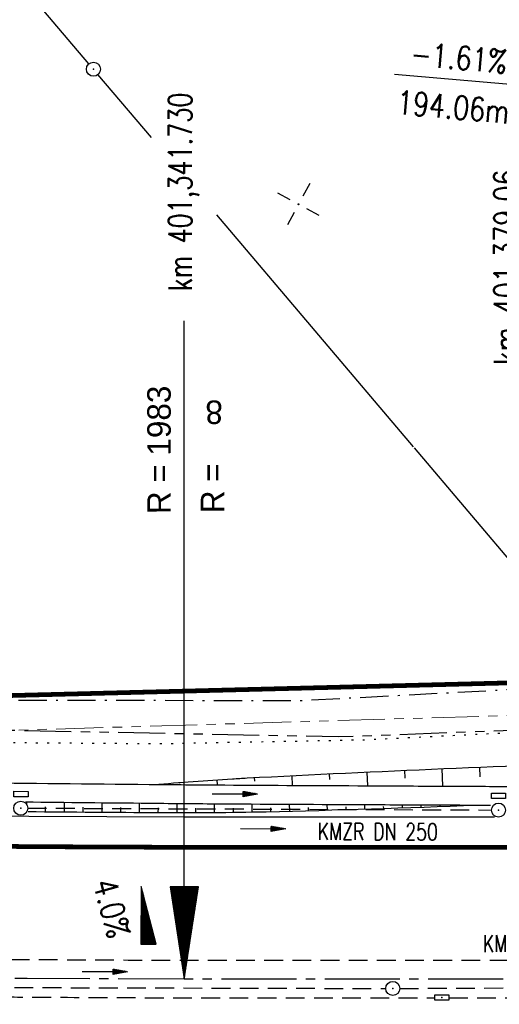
# Model space of a CAD drawing. Extents: x 0 to 1135, y 0 to 420.
# Tile 12 of 80: x 299 to 351, y 218 to 322. Entities that reach past the tile are written whole.
import ezdxf
from ezdxf.enums import TextEntityAlignment as Align

# ---------------------------------------------------------------- set-up
doc = ezdxf.new("R2010")
doc.units = 0
doc.header["$LTSCALE"] = 2
doc.header["$MEASUREMENT"] = 0
for name, pattern in [('ACHSE', [5.5, 4, -0.5, 0.5, -0.5]), ('AUSGEZOGEN', [0]), ('BAB-FM2', [2.6, 1.5, -0.5, 0.1, -0.5]), ('GESTRICH-X2', [1.5, 1, -0.5]), ('PHANTOMX2', [5, 2.5, -0.5, 0.5, -0.5, 0.5, -0.5]), ('PUNKTX2_STR', [0.6, 0.1, -0.5])]:
    doc.linetypes.add(name, pattern=pattern)
doc.layers.get('0').update_dxf_attribs({"color": 8, "linetype": 'AUSGEZOGEN'})
for name, color, linetype in [('ACHSELEMENT', 8, 'AUSGEZOGEN'), ('ACHSETOP', 250, 'ACHSE'), ('BAB_FM', 8, 'BAB-FM2'), ('BOESCHG', 8, 'AUSGEZOGEN'), ('FBRTOP', 8, 'AUSGEZOGEN'), ('GEF', 8, 'AUSGEZOGEN'), ('GRENZL', 8, 'AUSGEZOGEN'), ('GRENZL-BAB', 7, 'AUSGEZOGEN'), ('GRENZP', 8, 'AUSGEZOGEN'), ('KANAL', 200, 'GESTRICH-X2'), ('Lichtwellenleiter COLT', 8, 'PHANTOMX2'), ('Lichtwellenleiter GLH', 8, 'PHANTOMX2'), ('MS-UEBERFAHRT', 8, 'GESTRICH-X2'), ('MULDE', 8, 'AUSGEZOGEN'), ('NETZ', 250, 'AUSGEZOGEN'), ('NUTZUNG', 8, 'PUNKTX2_STR'), ('NZ', 8, 'AUSGEZOGEN'), ('PFEIL', 200, 'CONTINUOUS'), ('PFEILTOP', 8, 'AUSGEZOGEN'), ('SCHSYMBOL', 200, 'AUSGEZOGEN'), ('TEXTO', 200, 'CONTINUOUS')]:
    doc.layers.add(name, color=color, linetype=linetype)
doc.styles.add('ROMANS', font='romans.shx', dxfattribs={"width": 0.8})
doc.styles.add('UNIR-H', font='unir_h.shx', dxfattribs={"width": 0.8})

# ---------------------------------------------------------------- blocks, each defined once
blk = doc.blocks.new('IKR')
at = {"color": 0}
for p, q in [((0, 1), (0, 2.5)), ((-2.5, 0), (-1, 0)), ((1, 0), (2.5, 0)), ((0, -2.5), (0, -1))]:
    blk.add_line(p, q, dxfattribs=at)
blk.add_circle((0, 0), 0.05, dxfattribs=at)
blk.add_point((0, 0), dxfattribs=at)
blk = doc.blocks.new('*X15')
at = {"color": 0}
for p, q in [((725.83, 193.84), (727.44, 195.45)), ((725.83, 193.85), (727.43, 195.45)), ((725.83, 193.86), (727.42, 195.45)), ((725.83, 193.87), (727.41, 195.45)), ((725.83, 193.88), (727.4, 195.45)), ((725.83, 193.89), (727.39, 195.45)), ((725.83, 193.9), (727.38, 195.45)), ((725.83, 193.91), (727.37, 195.45)), ((725.83, 193.91), (727.37, 195.45)), ((725.83, 193.92), (727.36, 195.45)), ((725.83, 193.93), (727.35, 195.45)), ((725.83, 193.94), (727.34, 195.45)), ((725.83, 193.95), (727.33, 195.45)), ((725.83, 193.96), (727.32, 195.45)), ((725.83, 193.97), (727.31, 195.45)), ((725.83, 193.98), (727.3, 195.45)), ((725.83, 193.99), (727.29, 195.45)), ((725.83, 193.99), (727.29, 195.45)), ((725.83, 194), (727.28, 195.45)), ((725.83, 194.01), (727.27, 195.45)), ((725.83, 194.02), (727.26, 195.45)), ((725.83, 194.03), (727.25, 195.45)), ((725.83, 194.04), (727.24, 195.45)), ((725.83, 194.05), (727.23, 195.45)), ((725.83, 194.06), (727.22, 195.45)), ((725.83, 194.06), (727.21, 195.45)), ((725.83, 194.07), (727.21, 195.45)), ((725.83, 194.08), (727.2, 195.45)), ((725.83, 194.09), (727.19, 195.45)), ((725.83, 194.1), (727.18, 195.45)), ((725.83, 194.11), (727.17, 195.45)), ((725.83, 194.12), (727.16, 195.45)), ((725.83, 194.13), (727.15, 195.45)), ((725.83, 194.14), (727.14, 195.45)), ((725.83, 194.14), (727.14, 195.45)), ((725.83, 194.15), (727.13, 195.45)), ((725.83, 194.16), (727.12, 195.45)), ((725.83, 194.17), (727.11, 195.45)), ((725.83, 194.18), (727.1, 195.45)), ((725.83, 194.19), (727.09, 195.45)), ((725.83, 194.2), (727.08, 195.45)), ((725.83, 194.21), (727.07, 195.45)), ((725.83, 194.21), (727.06, 195.45)), ((725.83, 194.22), (727.06, 195.45)), ((725.83, 194.23), (727.05, 195.45)), ((725.83, 194.24), (727.04, 195.45)), ((725.83, 194.25), (727.03, 195.45)), ((725.83, 194.26), (727.02, 195.45)), ((725.83, 194.27), (727.01, 195.45)), ((725.83, 194.28), (727, 195.45)), ((725.83, 194.29), (726.99, 195.45)), ((725.83, 194.29), (726.99, 195.45)), ((725.83, 194.3), (726.98, 195.45)), ((725.83, 194.31), (726.97, 195.45)), ((725.83, 194.32), (726.96, 195.45)), ((725.83, 194.33), (726.95, 195.45)), ((725.83, 194.34), (726.94, 195.45)), ((725.83, 194.35), (726.93, 195.45)), ((725.83, 194.36), (726.92, 195.45)), ((725.83, 194.37), (726.91, 195.45)), ((725.83, 194.37), (726.91, 195.45)), ((725.83, 194.38), (726.9, 195.45)), ((725.83, 194.39), (726.89, 195.45)), ((725.83, 194.4), (726.88, 195.45)), ((725.83, 194.41), (726.87, 195.45)), ((725.83, 194.42), (726.86, 195.45)), ((725.83, 194.43), (726.85, 195.45)), ((725.83, 194.44), (726.84, 195.45)), ((725.83, 194.44), (726.83, 195.45)), ((725.83, 194.45), (726.83, 195.45)), ((725.83, 194.46), (726.82, 195.45)), ((725.83, 194.47), (726.81, 195.45)), ((725.83, 194.48), (726.8, 195.45)), ((725.83, 194.49), (726.79, 195.45)), ((725.83, 194.5), (726.78, 195.45)), ((725.83, 194.51), (726.77, 195.45)), ((725.83, 194.52), (726.76, 195.45)), ((725.83, 194.52), (726.76, 195.45)), ((725.83, 194.53), (726.75, 195.45)), ((725.83, 194.54), (726.74, 195.45)), ((725.83, 194.55), (726.73, 195.45)), ((725.83, 194.56), (726.72, 195.45)), ((725.83, 194.57), (726.71, 195.45)), ((725.83, 194.58), (726.7, 195.45)), ((725.83, 194.59), (726.69, 195.45)), ((725.83, 194.59), (726.68, 195.45)), ((725.83, 194.6), (726.68, 195.45)), ((725.83, 194.61), (726.67, 195.45)), ((725.83, 194.62), (726.66, 195.45)), ((725.83, 194.63), (726.65, 195.45)), ((725.83, 194.64), (726.64, 195.45)), ((725.83, 194.65), (726.63, 195.45)), ((725.83, 194.66), (726.62, 195.45)), ((725.83, 194.67), (726.61, 195.45)), ((725.83, 194.67), (726.61, 195.45)), ((725.83, 194.68), (726.6, 195.45)), ((725.83, 194.69), (726.59, 195.45)), ((725.83, 194.7), (726.58, 195.45)), ((725.83, 194.71), (726.57, 195.45)), ((725.83, 194.72), (726.56, 195.45)), ((725.83, 194.73), (726.55, 195.45)), ((725.83, 194.74), (726.54, 195.45)), ((725.83, 194.75), (726.53, 195.45)), ((725.83, 194.75), (726.53, 195.45)), ((725.83, 194.76), (726.52, 195.45)), ((725.83, 194.77), (726.51, 195.45)), ((725.83, 194.78), (726.5, 195.45)), ((725.83, 194.79), (726.49, 195.45)), ((725.83, 194.8), (726.48, 195.45)), ((725.83, 194.81), (726.47, 195.45)), ((725.83, 194.82), (726.46, 195.45)), ((725.83, 194.82), (726.45, 195.45)), ((725.83, 194.83), (726.45, 195.45)), ((725.83, 194.84), (726.44, 195.45)), ((725.83, 194.85), (726.43, 195.45)), ((725.83, 194.86), (726.42, 195.45)), ((725.83, 194.87), (726.41, 195.45)), ((725.83, 194.88), (726.4, 195.45)), ((725.83, 194.89), (726.39, 195.45)), ((725.83, 194.9), (726.38, 195.45)), ((725.83, 194.9), (726.38, 195.45)), ((725.83, 194.91), (726.37, 195.45)), ((725.83, 194.92), (726.36, 195.45)), ((725.83, 194.93), (726.35, 195.45)), ((725.83, 194.94), (726.34, 195.45)), ((725.83, 194.95), (726.33, 195.45)), ((725.83, 194.96), (726.32, 195.45)), ((725.83, 194.97), (726.31, 195.45)), ((725.83, 194.98), (726.3, 195.45)), ((725.83, 194.98), (726.3, 195.45)), ((725.83, 194.99), (726.29, 195.45)), ((725.83, 195), (726.28, 195.45)), ((725.83, 195.01), (726.27, 195.45)), ((725.83, 195.02), (726.26, 195.45)), ((725.83, 195.03), (726.25, 195.45)), ((725.83, 195.04), (726.24, 195.45)), ((725.83, 195.05), (726.23, 195.45)), ((725.83, 195.05), (726.22, 195.45)), ((725.83, 195.06), (726.22, 195.45)), ((725.83, 195.07), (726.21, 195.45)), ((725.83, 195.08), (726.2, 195.45)), ((725.83, 195.09), (726.19, 195.45)), ((725.83, 195.1), (726.18, 195.45)), ((725.83, 195.11), (726.17, 195.45)), ((725.83, 195.12), (726.16, 195.45)), ((725.83, 195.13), (726.15, 195.45)), ((725.83, 195.13), (726.15, 195.45)), ((725.83, 195.14), (726.14, 195.45)), ((725.83, 195.15), (726.13, 195.45)), ((725.83, 195.16), (726.12, 195.45)), ((725.83, 195.17), (726.11, 195.45)), ((725.83, 195.18), (726.1, 195.45)), ((725.83, 195.19), (726.09, 195.45)), ((725.83, 195.2), (726.08, 195.45)), ((725.83, 195.2), (726.07, 195.45)), ((725.83, 195.21), (726.07, 195.45)), ((725.83, 195.22), (726.06, 195.45)), ((725.83, 195.23), (726.05, 195.45)), ((725.83, 195.24), (726.04, 195.45)), ((725.83, 195.25), (726.03, 195.45)), ((725.83, 195.26), (726.02, 195.45)), ((725.83, 195.27), (726.01, 195.45)), ((725.83, 195.28), (726, 195.45)), ((725.83, 195.28), (726, 195.45)), ((725.83, 195.29), (725.99, 195.45)), ((725.83, 195.3), (725.98, 195.45)), ((725.83, 195.31), (725.97, 195.45)), ((725.83, 195.32), (725.96, 195.45)), ((725.83, 195.33), (725.95, 195.45)), ((725.83, 195.34), (725.94, 195.45)), ((725.83, 195.35), (725.93, 195.45)), ((725.83, 195.36), (725.92, 195.45)), ((725.83, 195.36), (725.92, 195.45)), ((725.83, 195.37), (725.91, 195.45)), ((725.83, 195.38), (725.9, 195.45)), ((725.83, 195.39), (725.89, 195.45)), ((725.83, 195.4), (725.88, 195.45)), ((725.83, 195.41), (725.87, 195.45)), ((725.83, 195.42), (725.86, 195.45)), ((725.83, 195.43), (725.85, 195.45)), ((725.83, 195.43), (725.84, 195.45)), ((725.83, 195.44), (725.84, 195.45)), ((725.83, 193.83), (727.43, 195.43)), ((725.83, 193.82), (727.43, 195.42)), ((725.83, 193.81), (727.43, 195.41)), ((725.83, 193.8), (727.42, 195.4)), ((725.83, 193.79), (727.42, 195.38)), ((725.83, 193.78), (727.42, 195.37)), ((725.83, 193.77), (727.41, 195.36)), ((725.83, 193.76), (727.41, 195.35)), ((725.83, 193.76), (727.41, 195.34)), ((725.83, 193.75), (727.4, 195.32)), ((725.83, 193.74), (727.4, 195.31)), ((725.83, 193.73), (727.4, 195.3)), ((725.83, 193.72), (727.4, 195.29)), ((725.83, 193.71), (727.39, 195.28)), ((725.83, 193.7), (727.39, 195.26)), ((725.83, 193.69), (727.39, 195.25)), ((725.83, 193.68), (727.38, 195.24)), ((725.83, 193.68), (727.38, 195.23)), ((725.83, 193.67), (727.38, 195.22)), ((725.83, 193.66), (727.37, 195.2)), ((725.83, 193.65), (727.37, 195.19)), ((725.83, 193.64), (727.37, 195.18)), ((725.83, 193.63), (727.36, 195.17)), ((725.83, 193.62), (727.36, 195.16)), ((725.83, 193.61), (727.36, 195.14)), ((725.83, 193.61), (727.35, 195.13)), ((725.83, 193.6), (727.35, 195.12)), ((725.83, 193.59), (727.35, 195.11)), ((725.83, 193.58), (727.34, 195.1)), ((725.83, 193.57), (727.34, 195.08)), ((725.83, 193.56), (727.34, 195.07)), ((725.83, 193.55), (727.34, 195.06)), ((725.83, 193.54), (727.33, 195.05)), ((725.83, 193.53), (727.33, 195.04)), ((725.83, 193.53), (727.33, 195.02)), ((725.83, 193.52), (727.32, 195.01)), ((725.83, 193.51), (727.32, 195)), ((725.83, 193.5), (727.32, 194.99)), ((725.83, 193.49), (727.31, 194.98)), ((725.83, 193.48), (727.31, 194.96)), ((725.83, 193.47), (727.31, 194.95)), ((725.83, 193.46), (727.3, 194.94)), ((725.83, 193.45), (727.3, 194.93)), ((725.83, 193.45), (727.3, 194.92)), ((725.83, 193.44), (727.29, 194.91)), ((725.83, 193.43), (727.29, 194.89)), ((725.83, 193.42), (727.29, 194.88)), ((725.83, 193.41), (727.29, 194.87)), ((725.83, 193.4), (727.28, 194.86)), ((725.83, 193.39), (727.28, 194.85)), ((725.83, 193.38), (727.28, 194.83)), ((725.83, 193.38), (727.27, 194.82)), ((725.83, 193.37), (727.27, 194.81)), ((725.83, 193.36), (727.27, 194.8)), ((725.83, 193.35), (727.26, 194.79)), ((725.83, 193.34), (727.26, 194.77)), ((725.83, 193.33), (727.26, 194.76)), ((725.83, 193.32), (727.25, 194.75)), ((725.83, 193.31), (727.25, 194.74)), ((725.83, 193.3), (727.25, 194.73)), ((725.83, 193.3), (727.24, 194.71)), ((725.83, 193.29), (727.24, 194.7)), ((725.83, 193.28), (727.24, 194.69)), ((725.83, 193.27), (727.23, 194.68)), ((725.83, 193.26), (727.23, 194.67)), ((725.83, 193.25), (727.23, 194.65)), ((725.83, 193.24), (727.23, 194.64)), ((725.83, 193.23), (727.22, 194.63)), ((725.83, 193.22), (727.22, 194.62)), ((725.83, 193.22), (727.22, 194.61)), ((725.83, 193.21), (727.21, 194.59)), ((725.83, 193.2), (727.21, 194.58)), ((725.83, 193.19), (727.21, 194.57)), ((725.83, 193.18), (727.2, 194.56)), ((725.83, 193.17), (727.2, 194.55)), ((725.83, 193.16), (727.2, 194.53)), ((725.83, 193.15), (727.19, 194.52)), ((725.83, 193.15), (727.19, 194.51)), ((725.83, 193.14), (727.19, 194.5)), ((725.83, 193.13), (727.18, 194.49)), ((725.83, 193.12), (727.18, 194.47)), ((725.83, 193.11), (727.18, 194.46)), ((725.83, 193.1), (727.17, 194.45)), ((725.83, 193.09), (727.17, 194.44)), ((725.83, 193.08), (727.17, 194.43)), ((725.83, 193.07), (727.17, 194.41)), ((725.83, 193.07), (727.16, 194.4)), ((725.83, 193.06), (727.16, 194.39)), ((725.83, 193.05), (727.16, 194.38)), ((725.83, 193.04), (727.15, 194.37)), ((725.83, 193.03), (727.15, 194.35)), ((725.83, 193.02), (727.15, 194.34)), ((725.83, 193.01), (727.14, 194.33)), ((725.83, 193), (727.14, 194.32)), ((725.83, 193), (727.14, 194.31)), ((725.83, 192.99), (727.13, 194.29)), ((725.83, 192.98), (727.13, 194.28)), ((725.83, 192.97), (727.13, 194.27)), ((725.83, 192.96), (727.12, 194.26)), ((725.83, 192.95), (727.12, 194.25)), ((725.83, 192.94), (727.12, 194.23)), ((725.83, 192.93), (727.11, 194.22)), ((725.83, 192.92), (727.11, 194.21)), ((725.83, 192.92), (727.11, 194.2)), ((725.83, 192.91), (727.11, 194.19)), ((725.83, 192.9), (727.1, 194.17)), ((725.83, 192.89), (727.1, 194.16)), ((725.83, 192.88), (727.1, 194.15)), ((725.83, 192.87), (727.09, 194.14)), ((725.83, 192.86), (727.09, 194.13)), ((725.83, 192.85), (727.09, 194.11)), ((725.83, 192.84), (727.08, 194.1)), ((725.83, 192.84), (727.08, 194.09)), ((725.83, 192.83), (727.08, 194.08)), ((725.83, 192.82), (727.07, 194.07)), ((725.83, 192.81), (727.07, 194.05)), ((725.83, 192.8), (727.07, 194.04)), ((725.83, 192.79), (727.06, 194.03)), ((725.83, 192.78), (727.06, 194.02)), ((725.83, 192.77), (727.06, 194.01)), ((725.83, 192.77), (727.05, 193.99)), ((725.83, 192.76), (727.05, 193.98)), ((725.83, 192.75), (727.05, 193.97)), ((725.83, 192.74), (727.05, 193.96)), ((725.83, 192.73), (727.04, 193.95)), ((725.83, 192.72), (727.04, 193.93)), ((725.83, 192.71), (727.04, 193.92)), ((725.83, 192.7), (727.03, 193.91)), ((725.83, 192.69), (727.03, 193.9)), ((725.83, 192.69), (727.03, 193.89)), ((725.83, 192.68), (727.02, 193.87)), ((725.83, 192.67), (727.02, 193.86)), ((725.83, 192.66), (727.02, 193.85)), ((725.83, 192.65), (727.01, 193.84)), ((725.83, 192.64), (727.01, 193.83)), ((725.83, 192.63), (727.01, 193.81)), ((725.83, 192.62), (727, 193.8)), ((725.83, 192.62), (727, 193.79)), ((725.83, 192.61), (727, 193.78)), ((725.83, 192.6), (726.99, 193.77)), ((725.83, 192.59), (726.99, 193.75)), ((725.83, 192.58), (726.99, 193.74)), ((725.83, 192.57), (726.99, 193.73)), ((725.83, 192.56), (726.98, 193.72)), ((725.83, 192.55), (726.98, 193.71)), ((725.83, 192.54), (726.98, 193.69)), ((725.83, 192.54), (726.97, 193.68)), ((725.83, 192.53), (726.97, 193.67)), ((725.83, 192.52), (726.97, 193.66)), ((725.83, 192.51), (726.96, 193.65)), ((725.83, 192.5), (726.96, 193.63)), ((725.83, 192.49), (726.96, 193.62)), ((725.83, 192.48), (726.95, 193.61)), ((725.83, 192.47), (726.95, 193.6)), ((725.83, 192.46), (726.95, 193.59)), ((725.83, 192.46), (726.94, 193.57)), ((725.83, 192.45), (726.94, 193.56)), ((725.83, 192.44), (726.94, 193.55)), ((725.83, 192.43), (726.94, 193.54)), ((725.83, 192.42), (726.93, 193.53)), ((725.83, 192.41), (726.93, 193.51)), ((725.83, 192.4), (726.93, 193.5)), ((725.83, 192.39), (726.92, 193.49)), ((725.83, 192.39), (726.92, 193.48)), ((725.83, 192.38), (726.92, 193.47)), ((725.83, 192.37), (726.91, 193.45)), ((725.83, 192.36), (726.91, 193.44)), ((725.83, 192.35), (726.91, 193.43)), ((725.83, 192.34), (726.9, 193.42)), ((725.83, 192.33), (726.9, 193.41)), ((725.83, 192.32), (726.9, 193.39)), ((725.83, 192.31), (726.89, 193.38)), ((725.83, 192.31), (726.89, 193.37)), ((725.83, 192.3), (726.89, 193.36)), ((725.83, 192.29), (726.88, 193.35)), ((725.83, 192.28), (726.88, 193.33)), ((725.83, 192.27), (726.88, 193.32)), ((725.83, 192.26), (726.88, 193.31)), ((725.83, 192.25), (726.87, 193.3)), ((725.83, 192.24), (726.87, 193.29)), ((725.83, 192.24), (726.87, 193.27)), ((725.83, 192.23), (726.86, 193.26)), ((725.83, 192.22), (726.86, 193.25)), ((725.83, 192.21), (726.86, 193.24)), ((725.83, 192.2), (726.85, 193.23)), ((725.83, 192.19), (726.85, 193.21)), ((725.83, 192.18), (726.85, 193.2)), ((725.83, 192.17), (726.84, 193.19)), ((725.83, 192.16), (726.84, 193.18)), ((725.83, 192.16), (726.84, 193.17)), ((725.83, 192.15), (726.83, 193.15)), ((725.83, 192.14), (726.83, 193.14)), ((725.83, 192.13), (726.83, 193.13)), ((725.83, 192.12), (726.82, 193.12)), ((725.83, 192.11), (726.82, 193.11)), ((725.83, 192.1), (726.82, 193.09)), ((725.83, 192.09), (726.82, 193.08)), ((725.83, 192.08), (726.81, 193.07)), ((725.83, 192.08), (726.81, 193.06)), ((725.83, 192.07), (726.81, 193.05)), ((725.83, 192.06), (726.8, 193.03)), ((725.83, 192.05), (726.8, 193.02)), ((725.83, 192.04), (726.8, 193.01)), ((725.83, 192.03), (726.79, 193)), ((725.83, 192.02), (726.79, 192.99)), ((725.83, 192.01), (726.79, 192.97)), ((725.83, 192.01), (726.78, 192.96)), ((725.83, 192), (726.78, 192.95)), ((725.83, 191.99), (726.78, 192.94)), ((725.83, 191.98), (726.77, 192.93)), ((725.83, 191.97), (726.77, 192.91)), ((725.83, 191.96), (726.77, 192.9)), ((725.83, 191.95), (726.76, 192.89)), ((725.83, 191.94), (726.76, 192.88)), ((725.83, 191.93), (726.76, 192.87)), ((725.83, 191.93), (726.76, 192.85)), ((725.83, 191.92), (726.75, 192.84)), ((725.83, 191.91), (726.75, 192.83)), ((725.83, 191.9), (726.75, 192.82)), ((725.83, 191.89), (726.74, 192.81)), ((725.83, 191.88), (726.74, 192.79)), ((725.83, 191.87), (726.74, 192.78)), ((725.83, 191.86), (726.73, 192.77)), ((725.83, 191.85), (726.73, 192.76)), ((725.83, 191.85), (726.73, 192.75)), ((725.83, 191.84), (726.72, 192.73)), ((725.83, 191.83), (726.72, 192.72)), ((725.83, 191.82), (726.72, 192.71)), ((725.83, 191.81), (726.71, 192.7)), ((725.83, 191.8), (726.71, 192.69)), ((725.83, 191.79), (726.71, 192.67)), ((725.83, 191.78), (726.7, 192.66)), ((725.83, 191.78), (726.7, 192.65)), ((725.83, 191.77), (726.7, 192.64)), ((725.83, 191.76), (726.7, 192.63)), ((725.83, 191.75), (726.69, 192.61)), ((725.83, 191.74), (726.69, 192.6)), ((725.83, 191.73), (726.69, 192.59)), ((725.83, 191.72), (726.68, 192.58)), ((725.83, 191.71), (726.68, 192.57)), ((725.83, 191.7), (726.68, 192.55)), ((725.83, 191.7), (726.67, 192.54)), ((725.83, 191.69), (726.67, 192.53)), ((725.83, 191.68), (726.67, 192.52)), ((725.83, 191.67), (726.66, 192.51)), ((725.83, 191.66), (726.66, 192.49)), ((725.83, 191.65), (726.66, 192.48)), ((725.83, 191.64), (726.65, 192.47)), ((725.83, 191.63), (726.65, 192.46)), ((725.83, 191.63), (726.65, 192.45)), ((725.83, 191.62), (726.64, 192.43)), ((725.83, 191.61), (726.64, 192.42)), ((725.83, 191.6), (726.64, 192.41)), ((725.83, 191.59), (726.64, 192.4)), ((725.83, 191.58), (726.63, 192.39)), ((725.83, 191.57), (726.63, 192.37)), ((725.83, 191.56), (726.63, 192.36)), ((725.83, 191.55), (726.62, 192.35)), ((725.83, 191.55), (726.62, 192.34)), ((725.83, 191.54), (726.62, 192.33)), ((725.83, 191.53), (726.61, 192.31)), ((725.83, 191.52), (726.61, 192.3)), ((725.83, 191.51), (726.61, 192.29)), ((725.83, 191.5), (726.6, 192.28)), ((725.83, 191.49), (726.6, 192.27)), ((725.83, 191.48), (726.6, 192.25)), ((725.83, 191.47), (726.59, 192.24)), ((725.83, 191.47), (726.59, 192.23)), ((725.83, 191.46), (726.59, 192.22)), ((725.83, 191.45), (726.59, 192.21)), ((725.83, 191.44), (726.58, 192.19)), ((725.83, 191.43), (726.58, 192.18)), ((725.83, 191.42), (726.58, 192.17)), ((725.83, 191.41), (726.57, 192.16)), ((725.83, 191.4), (726.57, 192.15)), ((725.83, 191.4), (726.57, 192.13)), ((725.83, 191.39), (726.56, 192.12)), ((725.83, 191.38), (726.56, 192.11)), ((725.83, 191.37), (726.56, 192.1)), ((725.83, 191.36), (726.55, 192.09)), ((725.83, 191.35), (726.55, 192.07)), ((725.83, 191.34), (726.55, 192.06)), ((725.83, 191.33), (726.54, 192.05)), ((725.83, 191.32), (726.54, 192.04)), ((725.83, 191.32), (726.54, 192.03)), ((725.83, 191.31), (726.53, 192.01)), ((725.83, 191.3), (726.53, 192)), ((725.83, 191.29), (726.53, 191.99)), ((725.83, 191.28), (726.53, 191.98)), ((725.83, 191.27), (726.52, 191.97)), ((725.83, 191.26), (726.52, 191.95)), ((725.83, 191.25), (726.52, 191.94)), ((725.83, 191.25), (726.51, 191.93)), ((725.83, 191.24), (726.51, 191.92)), ((725.83, 191.23), (726.51, 191.91)), ((725.83, 191.22), (726.5, 191.89)), ((725.83, 191.21), (726.5, 191.88)), ((725.83, 191.2), (726.5, 191.87)), ((725.83, 191.19), (726.49, 191.86)), ((725.83, 191.18), (726.49, 191.85)), ((725.83, 191.17), (726.49, 191.84)), ((725.83, 191.17), (726.48, 191.82)), ((725.83, 191.16), (726.48, 191.81)), ((725.83, 191.15), (726.48, 191.8)), ((725.83, 191.14), (726.47, 191.79)), ((725.83, 191.13), (726.47, 191.78)), ((725.83, 191.12), (726.47, 191.76)), ((725.83, 191.11), (726.47, 191.75)), ((725.83, 191.1), (726.46, 191.74)), ((725.83, 191.09), (726.46, 191.73)), ((725.83, 191.09), (726.46, 191.72)), ((725.83, 191.08), (726.45, 191.7)), ((725.83, 191.07), (726.45, 191.69)), ((725.83, 191.06), (726.45, 191.68)), ((725.83, 191.05), (726.44, 191.67)), ((725.83, 191.04), (726.44, 191.66)), ((725.83, 191.03), (726.44, 191.64)), ((725.83, 191.02), (726.43, 191.63)), ((725.83, 191.02), (726.43, 191.62)), ((725.83, 191.01), (726.43, 191.61)), ((725.83, 191), (726.42, 191.6)), ((725.83, 190.99), (726.42, 191.58)), ((725.83, 190.98), (726.42, 191.57)), ((725.83, 190.97), (726.41, 191.56)), ((725.83, 190.96), (726.41, 191.55)), ((725.83, 190.95), (726.41, 191.54)), ((725.83, 190.94), (726.41, 191.52)), ((725.83, 190.94), (726.4, 191.51)), ((725.83, 190.93), (726.4, 191.5)), ((725.83, 190.92), (726.4, 191.49)), ((725.83, 190.91), (726.39, 191.48)), ((725.83, 190.9), (726.39, 191.46)), ((725.83, 190.89), (726.39, 191.45)), ((725.83, 190.88), (726.38, 191.44)), ((725.83, 190.87), (726.38, 191.43)), ((725.83, 190.87), (726.38, 191.42)), ((725.83, 190.86), (726.37, 191.4)), ((725.83, 190.85), (726.37, 191.39)), ((725.83, 190.84), (726.37, 191.38)), ((725.83, 190.83), (726.36, 191.37)), ((725.83, 190.82), (726.36, 191.36)), ((725.83, 190.81), (726.36, 191.34)), ((725.83, 190.8), (726.35, 191.33)), ((725.83, 190.79), (726.35, 191.32)), ((725.83, 190.79), (726.35, 191.31)), ((725.83, 190.78), (726.35, 191.3)), ((725.83, 190.77), (726.34, 191.28)), ((725.83, 190.76), (726.34, 191.27)), ((725.83, 190.75), (726.34, 191.26)), ((725.83, 190.74), (726.33, 191.25)), ((725.83, 190.73), (726.33, 191.24)), ((725.83, 190.72), (726.33, 191.22)), ((725.83, 190.71), (726.32, 191.21)), ((725.83, 190.71), (726.32, 191.2)), ((725.83, 190.7), (726.32, 191.19)), ((725.83, 190.69), (726.31, 191.18)), ((725.83, 190.68), (726.31, 191.16)), ((725.83, 190.67), (726.31, 191.15)), ((725.83, 190.66), (726.3, 191.14)), ((725.83, 190.65), (726.3, 191.13)), ((725.83, 190.64), (726.3, 191.12)), ((725.83, 190.64), (726.29, 191.1)), ((725.83, 190.63), (726.29, 191.09)), ((725.83, 190.62), (726.29, 191.08)), ((725.83, 190.61), (726.29, 191.07)), ((725.83, 190.6), (726.28, 191.06)), ((725.83, 190.59), (726.28, 191.04)), ((725.83, 190.58), (726.28, 191.03)), ((725.83, 190.57), (726.27, 191.02)), ((725.83, 190.56), (726.27, 191.01)), ((725.83, 190.56), (726.27, 191)), ((725.83, 190.55), (726.26, 190.98)), ((725.83, 190.54), (726.26, 190.97)), ((725.83, 190.53), (726.26, 190.96)), ((725.83, 190.52), (726.25, 190.95)), ((725.83, 190.51), (726.25, 190.94)), ((725.83, 190.5), (726.25, 190.92)), ((725.83, 190.49), (726.24, 190.91)), ((725.83, 190.48), (726.24, 190.9)), ((725.83, 190.48), (726.24, 190.89)), ((725.83, 190.47), (726.24, 190.88)), ((725.83, 190.46), (726.23, 190.86)), ((725.83, 190.45), (726.23, 190.85)), ((725.83, 190.44), (726.23, 190.84)), ((725.83, 190.43), (726.22, 190.83)), ((725.83, 190.42), (726.22, 190.82)), ((725.83, 190.41), (726.22, 190.8)), ((725.83, 190.41), (726.21, 190.79)), ((725.83, 190.4), (726.21, 190.78)), ((725.83, 190.39), (726.21, 190.77)), ((725.83, 190.38), (726.2, 190.76)), ((725.83, 190.37), (726.2, 190.74)), ((725.83, 190.36), (726.2, 190.73)), ((725.83, 190.35), (726.19, 190.72)), ((725.83, 190.34), (726.19, 190.71)), ((725.83, 190.33), (726.19, 190.7)), ((725.83, 190.33), (726.18, 190.68)), ((725.83, 190.32), (726.18, 190.67)), ((725.83, 190.31), (726.18, 190.66)), ((725.83, 190.3), (726.18, 190.65)), ((725.83, 190.29), (726.17, 190.64)), ((725.83, 190.28), (726.17, 190.62)), ((725.83, 190.27), (726.17, 190.61)), ((725.83, 190.26), (726.16, 190.6)), ((725.83, 190.26), (726.16, 190.59)), ((725.83, 190.25), (726.16, 190.58)), ((725.83, 190.24), (726.15, 190.56)), ((725.83, 190.23), (726.15, 190.55)), ((725.83, 190.22), (726.15, 190.54)), ((725.83, 190.21), (726.14, 190.53)), ((725.83, 190.2), (726.14, 190.52)), ((725.83, 190.19), (726.14, 190.5)), ((725.83, 190.18), (726.13, 190.49)), ((725.83, 190.18), (726.13, 190.48)), ((725.83, 190.17), (726.13, 190.47)), ((725.83, 190.16), (726.12, 190.46)), ((725.83, 190.15), (726.12, 190.44)), ((725.83, 190.14), (726.12, 190.43)), ((725.83, 190.13), (726.12, 190.42)), ((725.83, 190.12), (726.11, 190.41)), ((725.83, 190.11), (726.11, 190.4)), ((725.83, 190.1), (726.11, 190.38)), ((725.83, 190.1), (726.1, 190.37)), ((725.83, 190.09), (726.1, 190.36)), ((725.83, 190.08), (726.1, 190.35)), ((725.83, 190.07), (726.09, 190.34)), ((725.83, 190.06), (726.09, 190.32)), ((725.83, 190.05), (726.09, 190.31)), ((725.83, 190.04), (726.08, 190.3)), ((725.83, 190.03), (726.08, 190.29)), ((725.83, 190.03), (726.08, 190.28)), ((725.83, 190.02), (726.07, 190.26)), ((725.83, 190.01), (726.07, 190.25)), ((725.83, 190), (726.07, 190.24)), ((725.83, 189.99), (726.06, 190.23)), ((725.83, 189.98), (726.06, 190.22)), ((725.83, 189.97), (726.06, 190.2)), ((725.83, 189.96), (726.06, 190.19)), ((725.83, 189.95), (726.05, 190.18)), ((725.83, 189.95), (726.05, 190.17)), ((725.83, 189.94), (726.05, 190.16)), ((725.83, 189.93), (726.04, 190.14)), ((725.83, 189.92), (726.04, 190.13)), ((725.83, 189.91), (726.04, 190.12)), ((725.83, 189.9), (726.03, 190.11)), ((725.83, 189.89), (726.03, 190.1)), ((725.83, 189.88), (726.03, 190.08)), ((725.83, 189.88), (726.02, 190.07)), ((725.83, 189.87), (726.02, 190.06)), ((725.83, 189.86), (726.02, 190.05)), ((725.83, 189.85), (726.01, 190.04)), ((725.83, 189.84), (726.01, 190.02)), ((725.83, 189.83), (726.01, 190.01)), ((725.83, 189.82), (726, 190)), ((725.83, 189.81), (726, 189.99)), ((725.83, 189.8), (726, 189.98)), ((725.83, 189.8), (726, 189.96)), ((725.83, 189.79), (725.99, 189.95)), ((725.83, 189.78), (725.99, 189.94)), ((725.83, 189.77), (725.99, 189.93)), ((725.83, 189.76), (725.98, 189.92)), ((725.83, 189.75), (725.98, 189.9)), ((725.83, 189.74), (725.98, 189.89)), ((725.83, 189.73), (725.97, 189.88)), ((725.83, 189.72), (725.97, 189.87)), ((725.83, 189.72), (725.97, 189.86)), ((725.83, 189.71), (725.96, 189.84)), ((725.83, 189.7), (725.96, 189.83)), ((725.83, 189.69), (725.96, 189.82)), ((725.83, 189.68), (725.95, 189.81)), ((725.83, 189.67), (725.95, 189.8)), ((725.83, 189.66), (725.95, 189.78)), ((725.83, 189.65), (725.94, 189.77)), ((725.83, 189.65), (725.94, 189.76)), ((725.83, 189.64), (725.94, 189.75)), ((725.83, 189.63), (725.94, 189.74)), ((725.83, 189.62), (725.93, 189.72)), ((725.83, 189.61), (725.93, 189.71)), ((725.83, 189.6), (725.93, 189.7)), ((725.83, 189.59), (725.92, 189.69)), ((725.83, 189.58), (725.92, 189.68)), ((725.83, 189.57), (725.92, 189.66)), ((725.83, 189.57), (725.91, 189.65)), ((725.83, 189.56), (725.91, 189.64)), ((725.83, 189.55), (725.91, 189.63)), ((725.83, 189.54), (725.9, 189.62)), ((725.83, 189.53), (725.9, 189.6)), ((725.83, 189.52), (725.9, 189.59)), ((725.83, 189.51), (725.89, 189.58)), ((725.83, 189.5), (725.89, 189.57)), ((725.83, 189.49), (725.89, 189.56)), ((725.83, 189.49), (725.89, 189.54)), ((725.83, 189.48), (725.88, 189.53)), ((725.83, 189.47), (725.88, 189.52)), ((725.83, 189.46), (725.88, 189.51)), ((725.83, 189.45), (725.87, 189.5)), ((725.83, 189.44), (725.87, 189.48)), ((725.83, 189.43), (725.87, 189.47)), ((725.83, 189.42), (725.86, 189.46)), ((725.83, 189.42), (725.86, 189.45)), ((725.83, 189.41), (725.86, 189.44)), ((725.83, 189.4), (725.85, 189.42)), ((725.83, 189.39), (725.85, 189.41)), ((725.83, 189.38), (725.85, 189.4)), ((725.83, 189.37), (725.84, 189.39)), ((725.83, 189.36), (725.84, 189.38)), ((725.83, 189.35), (725.84, 189.36)), ((725.83, 189.34), (725.83, 189.35)), ((725.83, 189.34), (725.83, 189.34))]:
    blk.add_line(p, q, dxfattribs=at)
blk = doc.blocks.new('GEF')
at = {"color": 0}
for p, q in [((0.01, 0.02), (0.01, 6.15)), ((1.62, 6.15), (0.01, 0.02)), ((0.01, 6.15), (1.62, 6.15))]:
    blk.add_line(p, q, dxfattribs=at)
blk.add_blockref('*X15', (-725.82, -189.3), dxfattribs=at)
blk = doc.blocks.new('*X44')
at = {"color": 0}
for p, q in [((770.45, 144.26), (770.73, 144.55)), ((770.46, 144.34), (770.72, 144.61)), ((770.47, 144.43), (770.72, 144.67)), ((770.48, 144.51), (770.71, 144.73)), ((770.5, 144.6), (770.7, 144.8)), ((770.51, 144.68), (770.69, 144.86)), ((770.52, 144.76), (770.68, 144.92)), ((770.53, 144.85), (770.67, 144.98)), ((770.55, 144.93), (770.66, 145.04)), ((770.56, 145.01), (770.65, 145.1)), ((770.57, 145.1), (770.64, 145.16)), ((770.59, 145.18), (770.63, 145.22)), ((770.6, 145.26), (770.62, 145.29)), ((770.23, 142.84), (770.89, 143.51)), ((770.24, 142.93), (770.88, 143.57)), ((770.25, 143.01), (770.88, 143.63)), ((770.27, 143.09), (770.87, 143.69)), ((770.28, 143.18), (770.86, 143.75)), ((770.29, 143.26), (770.85, 143.81)), ((770.3, 143.34), (770.84, 143.88)), ((770.32, 143.43), (770.83, 143.94)), ((770.33, 143.51), (770.82, 144)), ((770.34, 143.59), (770.81, 144.06)), ((770.36, 143.68), (770.8, 144.12)), ((770.37, 143.76), (770.79, 144.18)), ((770.38, 143.84), (770.78, 144.24)), ((770.39, 143.93), (770.77, 144.3)), ((770.41, 144.01), (770.76, 144.37)), ((770.42, 144.09), (770.75, 144.43)), ((770.43, 144.18), (770.74, 144.49)), ((770.01, 141.42), (771.05, 142.47)), ((770.02, 141.51), (771.04, 142.53)), ((770.04, 141.59), (771.03, 142.59)), ((770.05, 141.67), (771.03, 142.65)), ((770.06, 141.76), (771.02, 142.71)), ((770.07, 141.84), (771.01, 142.77)), ((770.09, 141.92), (771, 142.83)), ((770.1, 142.01), (770.99, 142.89)), ((770.11, 142.09), (770.98, 142.96)), ((770.13, 142.17), (770.97, 143.02)), ((770.14, 142.26), (770.96, 143.08)), ((770.15, 142.34), (770.95, 143.14)), ((770.16, 142.42), (770.94, 143.2)), ((770.18, 142.51), (770.93, 143.26)), ((770.19, 142.59), (770.92, 143.32)), ((770.2, 142.67), (770.91, 143.38)), ((770.22, 142.76), (770.9, 143.45)), ((769.79, 140), (771.21, 141.42)), ((769.81, 140.09), (771.2, 141.48)), ((769.82, 140.17), (771.19, 141.55)), ((769.83, 140.25), (771.18, 141.61)), ((769.84, 140.34), (771.18, 141.67)), ((769.86, 140.42), (771.17, 141.73)), ((769.87, 140.5), (771.16, 141.79)), ((769.88, 140.59), (771.15, 141.85)), ((769.9, 140.67), (771.14, 141.91)), ((769.91, 140.75), (771.13, 141.97)), ((769.92, 140.84), (771.12, 142.04)), ((769.93, 140.92), (771.11, 142.1)), ((769.95, 141.01), (771.1, 142.16)), ((769.96, 141.09), (771.09, 142.22)), ((769.97, 141.17), (771.08, 142.28)), ((769.99, 141.26), (771.07, 142.34)), ((770, 141.34), (771.06, 142.4)), ((769.58, 138.58), (771.37, 140.38)), ((769.59, 138.67), (771.36, 140.44)), ((769.6, 138.75), (771.35, 140.5)), ((769.61, 138.83), (771.34, 140.56)), ((769.63, 138.92), (771.34, 140.63)), ((769.64, 139), (771.33, 140.69)), ((769.65, 139.08), (771.32, 140.75)), ((769.67, 139.17), (771.31, 140.81)), ((769.68, 139.25), (771.3, 140.87)), ((769.69, 139.34), (771.29, 140.93)), ((769.7, 139.42), (771.28, 140.99)), ((769.72, 139.5), (771.27, 141.05)), ((769.73, 139.59), (771.26, 141.12)), ((769.74, 139.67), (771.25, 141.18)), ((769.76, 139.75), (771.24, 141.24)), ((769.77, 139.84), (771.23, 141.3)), ((769.78, 139.92), (771.22, 141.36)), ((769.36, 137.16), (771.53, 139.34)), ((769.37, 137.25), (771.52, 139.4)), ((769.38, 137.33), (771.51, 139.46)), ((769.4, 137.42), (771.5, 139.52)), ((769.41, 137.5), (771.49, 139.58)), ((769.42, 137.58), (771.49, 139.64)), ((769.44, 137.67), (771.48, 139.71)), ((769.45, 137.75), (771.47, 139.77)), ((769.46, 137.83), (771.46, 139.83)), ((769.47, 137.92), (771.45, 139.89)), ((769.49, 138), (771.44, 139.95)), ((769.5, 138.08), (771.43, 140.01)), ((769.51, 138.17), (771.42, 140.07)), ((769.53, 138.25), (771.41, 140.13)), ((769.54, 138.33), (771.4, 140.2)), ((769.55, 138.42), (771.39, 140.26)), ((769.56, 138.5), (771.38, 140.32)), ((769.14, 135.75), (771.69, 138.29)), ((769.15, 135.83), (771.68, 138.36)), ((769.17, 135.91), (771.67, 138.42)), ((769.18, 136), (771.66, 138.48)), ((769.19, 136.08), (771.65, 138.54)), ((769.21, 136.16), (771.64, 138.6)), ((769.22, 136.25), (771.64, 138.66)), ((769.23, 136.33), (771.63, 138.72)), ((769.24, 136.41), (771.62, 138.79)), ((769.26, 136.5), (771.61, 138.85)), ((769.27, 136.58), (771.6, 138.91)), ((769.28, 136.66), (771.59, 138.97)), ((769.3, 136.75), (771.58, 139.03)), ((769.31, 136.83), (771.57, 139.09)), ((769.32, 136.91), (771.56, 139.15)), ((769.33, 137), (771.55, 139.21)), ((769.35, 137.08), (771.54, 139.28)), ((769.12, 135.58), (771.71, 138.17)), ((769.13, 135.66), (771.7, 138.23)), ((769.16, 135.55), (771.72, 138.11)), ((769.23, 135.55), (771.73, 138.05)), ((769.3, 135.55), (771.74, 137.99)), ((769.37, 135.55), (771.75, 137.93)), ((769.44, 135.55), (771.76, 137.87)), ((769.51, 135.55), (771.77, 137.8)), ((769.58, 135.55), (771.78, 137.74)), ((769.65, 135.55), (771.79, 137.68)), ((769.72, 135.55), (771.79, 137.62)), ((769.79, 135.55), (771.8, 137.56)), ((769.86, 135.55), (771.81, 137.5)), ((769.94, 135.55), (771.82, 137.44)), ((770.01, 135.55), (771.83, 137.38)), ((770.08, 135.55), (771.84, 137.31)), ((770.15, 135.55), (771.85, 137.25)), ((770.22, 135.55), (771.86, 137.19)), ((770.29, 135.55), (771.87, 137.13)), ((770.36, 135.55), (771.88, 137.07)), ((770.43, 135.55), (771.89, 137.01)), ((770.5, 135.55), (771.9, 136.95)), ((770.57, 135.55), (771.91, 136.88)), ((770.64, 135.55), (771.92, 136.82)), ((770.71, 135.55), (771.93, 136.76)), ((770.78, 135.55), (771.94, 136.7)), ((770.85, 135.55), (771.95, 136.64)), ((770.93, 135.55), (771.95, 136.58)), ((771, 135.55), (771.96, 136.52)), ((771.07, 135.55), (771.97, 136.46)), ((771.14, 135.55), (771.98, 136.39)), ((771.21, 135.55), (771.99, 136.33)), ((771.28, 135.55), (772, 136.27)), ((771.35, 135.55), (772.01, 136.21)), ((771.42, 135.55), (772.02, 136.15)), ((771.49, 135.55), (772.03, 136.09)), ((771.56, 135.55), (772.04, 136.03)), ((771.63, 135.55), (772.05, 135.96)), ((771.7, 135.55), (772.06, 135.9)), ((771.77, 135.55), (772.07, 135.84)), ((771.84, 135.55), (772.08, 135.78)), ((771.92, 135.55), (772.09, 135.72)), ((771.99, 135.55), (772.1, 135.66)), ((772.06, 135.55), (772.1, 135.6))]:
    blk.add_line(p, q, dxfattribs=at)
blk = doc.blocks.new('ELPFEIL')
for p, q in [((0, 0), (-1.5, -9.8)), ((0, 0), (0, -70)), ((1.5, -9.8), (0, 0)), ((-1.5, -9.8), (1.5, -9.8))]:
    blk.add_line(p, q)
blk.add_blockref('*X44', (-770.612, -145.349))
blk = doc.blocks.new('GST')
at = {"color": 0}
blk.add_circle((0, 0), 0.75, dxfattribs=at)
blk.add_point((0, 0), dxfattribs=at)
blk = doc.blocks.new('13')
blk.add_lwpolyline([(0.76, 1.22), (-0.75, 1.22), (-0.75, 1.8), (0.76, 1.8)], close=True)
at = {"rotation": 180}
blk.add_blockref('GST', (0, 0), dxfattribs=at)
blk = doc.blocks.new('10')
blk.add_blockref('GST', (0, 0))
blk = doc.blocks.new('30')
at = {"color": 0}
for p, q in [((-0.75, -0.29), (-0.75, 0.29)), ((-0.75, 0.29), (0.75, 0.29)), ((0.75, 0.29), (0.75, -0.29)), ((0.75, -0.29), (-0.75, -0.29))]:
    blk.add_line(p, q, dxfattribs=at)
blk.add_point((0, 0), dxfattribs=at)
blk = doc.blocks.new('PFEIL2')
at = {"color": 0}
for p, q in [((0.88, 0), (-2.4, -0.01)), ((0.88, -0.27), (0.88, 0.28)), ((0.88, 0.28), (2.43, 0.01)), ((0.91, 0.27), (0.88, 0.26)), ((0.97, 0.26), (0.88, 0.25)), ((1.02, 0.25), (0.88, 0.23)), ((1.07, 0.24), (0.88, 0.21)), ((1.13, 0.23), (0.88, 0.19)), ((1.18, 0.22), (0.88, 0.17)), ((1.24, 0.21), (0.88, 0.15)), ((1.29, 0.21), (0.88, 0.14)), ((1.34, 0.2), (0.88, 0.12)), ((1.4, 0.19), (0.88, 0.1)), ((1.45, 0.18), (0.88, 0.08)), ((1.51, 0.17), (0.88, 0.06)), ((1.56, 0.16), (0.88, 0.04)), ((1.61, 0.15), (0.88, 0.02)), ((1.67, 0.14), (0.88, 0.01)), ((1.72, 0.13), (0.88, -0.01)), ((1.78, 0.12), (0.88, -0.03)), ((1.83, 0.11), (0.88, -0.05)), ((1.88, 0.1), (0.88, -0.07)), ((1.94, 0.09), (0.88, -0.09)), ((2.05, 0.08), (0.88, -0.12)), ((1.99, 0.08), (0.88, -0.11)), ((2.1, 0.07), (0.88, -0.14)), ((2.15, 0.06), (0.88, -0.16)), ((2.21, 0.05), (0.88, -0.18)), ((2.26, 0.04), (0.88, -0.2)), ((2.32, 0.03), (0.88, -0.22)), ((2.37, 0.02), (0.88, -0.23)), ((2.42, 0.01), (0.88, -0.25)), ((2.43, 0.01), (0.88, -0.27))]:
    blk.add_line(p, q, dxfattribs=at)

msp = doc.modelspace()

# ---------------------------------------------------------------- linework, layer by layer
at = {"layer": 'ACHSETOP', "flags": 128}
msp.add_lwpolyline([(25, 241.99), (26.31, 241.79), (51.07, 238.28), (75.86, 235.09), (100.69, 232.2), (125.56, 229.63), (150.46, 227.38), (175.38, 225.43), (200.33, 223.8), (225.3, 222.49), (250.28, 221.49), (275.27, 220.81), (300.26, 220.44), (316.99, 220.37), (325.26, 220.37), (350.26, 220.37), (375.26, 220.37), (400.26, 220.37), (425.26, 220.37), (575.26, 220.37), (825.26, 220.37), (950, 220.37)], dxfattribs=at)
at = {"layer": 'BAB_FM', "flags": 128}
msp.add_lwpolyline([(25, 271.1), (34.61, 269.59), (53.66, 267.23), (84.24, 263.44), (131.37, 258.48), (180.76, 254.4), (220.61, 250.61), (233.23, 249.75), (240.21, 248.57), (280.26, 250.08), (329.29, 249.98), (389.87, 253.19)], dxfattribs=at)
at = {"layer": 'BOESCHG'}
for p, q in [((300.23, 238.95), (300.23, 239.2)), ((304.23, 238.14), (304.23, 239.15)), ((308.23, 238.11), (308.23, 239.11)), ((312.22, 238.08), (312.23, 239.08)), ((316.22, 238.06), (316.23, 239.04)), ((320.22, 238.07), (320.22, 239.01)), ((324.22, 238.13), (324.21, 238.98)), ((328.22, 238.22), (328.2, 238.96)), ((332.22, 238.33), (332.2, 238.94)), ((336.22, 238.45), (336.21, 238.92)), ((340.22, 238.58), (340.21, 238.9)), ((344.22, 238.72), (344.21, 238.88)), ((346.21, 238.79), (346.21, 238.87)), ((302.23, 238.15), (302.23, 238.66)), ((306.23, 238.12), (306.23, 238.63)), ((310.23, 238.1), (310.23, 238.59)), ((314.22, 238.07), (314.23, 238.56)), ((318.22, 238.06), (318.22, 238.54)), ((322.22, 238.1), (322.22, 238.55)), ((326.22, 238.17), (326.21, 238.57)), ((330.22, 238.27), (330.21, 238.61)), ((334.22, 238.39), (334.21, 238.66)), ((338.22, 238.51), (338.21, 238.71)), ((342.22, 238.64), (342.21, 238.77))]:
    msp.add_line(p, q, dxfattribs=at)
for points in [[(313.75, 241.06, -0.000822), (322.12, 241.66, -0.00442), (323.67, 241.75, -0.004802), (365.58, 243.53, 0.009708), (386.31, 244.62, 0.016929), (404.1, 246.5, -0.019955), (419.2, 248.01, -0.002843), (430.52, 248.62, -0.002079), (446.02, 249.3, -0.005287), (462.86, 249.79, 0.005681), (478.54, 250.27, 0.02001), (489.51, 251.16, -0.016873), (502.52, 252.31, -0.01538), (512.7, 252.54, -0.017455), (521.68, 252.16, -0.017152), (524.23, 251.87, -0.001743), (549.23, 248.11, -0.013861), (560.36, 246.08, -0.008161), (579.1, 241.79)], [(300.37, 238.17, 0.000097), (314.22, 238.07, 0.007646), (325.71, 238.16, 0.003921), (348.11, 238.86)]]:
    msp.add_lwpolyline(points, format="xyb", dxfattribs=at)
at = {"layer": 'FBRTOP', "const_width": 0.5}
msp.add_lwpolyline([(138.14, 230.24, 0.000787), (144.37, 229.69, 0.000786), (150.61, 229.15, 0.000786), (156.85, 228.64, 0.000787), (163.08, 228.14, 0.000788), (169.3, 227.67, 0.000789), (175.51, 227.21, 0.000791), (181.73, 226.78, 0.00079), (187.96, 226.36, 0.000789), (194.19, 225.96, 0.000789), (200.44, 225.58, 0.000786), (206.84, 225.22, 0.000829), (212.92, 224.89, 0.000745), (213.1, 224.88, 0.000011), (225.38, 224.27, 0.001407), (228.47, 224.13, -0.010768), (231.06, 223.97, 0.000631)], format="xyb", dxfattribs=at)
msp.add_lwpolyline([(25, 256.16), (28.37, 255.64), (52.94, 252.16), (77.56, 248.98), (102.22, 246.12), (126.91, 243.57), (151.64, 241.33), (176.38, 239.4), (201.15, 237.78), (225.94, 236.48), (250.75, 235.49), (275.56, 234.81), (300.4, 234.44), (317.02, 234.37), (325.26, 234.37), (350.26, 234.37), (375.26, 234.37), (400.26, 234.37), (425.26, 234.37), (575.26, 234.37), (825.26, 234.37), (950, 234.37)], dxfattribs=at)
at = {"layer": 'FBRTOP'}
msp.add_lwpolyline([(253.9, 238.65), (275.63, 238.06), (300.43, 237.69), (317.03, 237.62), (325.26, 237.62), (350.03, 237.62)], dxfattribs=at)
at = {"layer": 'GRENZL'}
for p, q in [((306.83, 317.72), (251.07, 383.45)), ((313.48, 309.88), (307.8, 316.57)), ((341.39, 276.97), (320.45, 301.66)), ((355.51, 260.33), (341.5, 276.85))]:
    msp.add_line(p, q, dxfattribs=at)
at = {"layer": 'GRENZL-BAB', "const_width": 0.5}
msp.add_lwpolyline([(361.71, 252.12), (246.65, 249.2)], dxfattribs=at)
at = {"layer": 'KANAL'}
for p, q in [((300.32, 238.54), (349.7, 238.34)), ((289.9, 219.48), (338.43, 219.35)), ((339.93, 219.36), (393.46, 219.61))]:
    msp.add_line(p, q, dxfattribs=at)
at = {"layer": 'Lichtwellenleiter COLT', "lineweight": 0, "flags": 128}
msp.add_lwpolyline([(498.24, 253.8), (415.89, 250.32), (293.83, 246.67), (291.06, 246.59), (247.36, 248.36), (206.46, 252.58), (202.51, 251.57), (195.84, 250.68), (112.13, 257.62), (64.56, 263.33), (29.42, 268.66), (25, 269.16)], dxfattribs=at)
at = {"layer": 'Lichtwellenleiter GLH', "flags": 128}
msp.add_lwpolyline([(259.96, 246.95), (298.73, 246.82), (333.38, 246.15), (356.11, 246.97), (415.84, 250.15), (451.48, 251.17), (474.95, 252.2), (498.1, 253.7), (504.17, 253.73), (517.21, 253.71), (551.14, 249.77), (577.88, 243.86), (599.54, 242.14)], dxfattribs=at)
at = {"layer": 'MS-UEBERFAHRT', "flags": 128}
for points in [[(259.51, 223.2, 0.000464), (263.34, 223.1, 0.001712), (275.31, 222.81, 0.001441), (290.31, 222.54, 0.002168), (300.28, 222.44, 0.000482), (311.72, 222.38, 0.001045), (317, 222.37, 0.000005), (321.13, 222.37, -0.000024), (325.26, 222.37), (350.26, 222.37, 0.000003), (362.76, 222.37, -0.000005), (375.26, 222.37, -0.000005), (387.76, 222.37, 0.000005), (400.26, 222.37, 0.000004), (412.76, 222.37, -0.000003), (425.26, 222.37, -0.000002), (459.66, 222.37, 0.000002)], [(294.8, 218.49, 0.001181), (300.24, 218.44, 0.000482), (311.7, 218.38, 0.001045), (316.99, 218.37, 0.000005), (321.13, 218.37, -0.000024), (325.26, 218.37), (343.66, 218.37, 0.000003)], [(345.16, 218.37), (350.26, 218.37, 0.000003), (362.76, 218.37, -0.000005), (375.26, 218.37, -0.000005), (387.76, 218.37, 0.000005), (400.26, 218.37, 0), (400.72, 218.37, -0.000003)]]:
    msp.add_lwpolyline(points, format="xyb", dxfattribs=at)
at = {"layer": 'MULDE'}
for p, q in [((328.52, 240.96), (328.47, 242)), ((332.49, 241.57), (332.46, 242.19)), ((336.53, 240.92), (336.46, 242.38)), ((340.49, 241.73), (340.46, 242.56)), ((344.53, 240.88), (344.45, 242.74)), ((348.49, 241.88), (348.45, 242.9)), ((316.5, 241.15), (316.49, 241.26)), ((320.52, 241.01), (320.48, 241.55)), ((324.49, 241.39), (324.47, 241.8))]:
    msp.add_line(p, q, dxfattribs=at)
for points in [[(313.88, 241.06, 0.000705), (321.3, 241, 0.000346), (336.41, 240.92, 0.000132), (344.36, 240.88, 0.000153), (351.19, 240.85, 0.000269), (368.13, 240.8, 0.000286), (384.09, 240.76, 0.000092), (397.2, 240.74, 0.000243), (402.17, 240.74, 0.000005), (413.43, 240.74, 0.000006), (421.55, 240.73, 0), (450.36, 240.73, 0.000007)], [(463.17, 240.72, 0.000006), (493.06, 240.72, 0.000025)], [(255.94, 241.98, 0.001329), (266, 241.71, 0.001888), (273.08, 241.57, 0.000004), (280.3, 241.44, 0.000579), (280.35, 241.44, 0.00076), (294.07, 241.26, 0.000544), (313.24, 241.07, 0.000006), (313.75, 241.06, 0.000025), (313.88, 241.06, 0.000705)], [(300.07, 239.2, 0.000373), (313.22, 239.07, 0.000006), (313.74, 239.06, 0.000025), (313.87, 239.06, 0.000705), (321.29, 239, 0.000346), (336.4, 238.92, 0.000132), (344.35, 238.88, 0.000117), (349.58, 238.86, 0.000269)]]:
    msp.add_lwpolyline(points, format="xyb", dxfattribs=at)
at = {"layer": 'NUTZUNG', "flags": 128}
msp.add_lwpolyline([(255.61, 244.82), (280.2, 245.66), (314.24, 245.4), (336.03, 245.81), (387.49, 248.35), (419.2, 248.01)], dxfattribs=at)
at = {"layer": 'NZ'}
msp.add_line((339.38, 316.62), (354.32, 315.32), dxfattribs=at)

# ---------------------------------------------------------------- block references
at = {"layer": 'ACHSELEMENT', "rotation": 180.0024037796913}
msp.add_blockref('ELPFEIL', (316.99, 220.37), dxfattribs=at)
at = {"layer": 'GEF', "xscale": -1, "rotation": 179.8182015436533}
msp.add_blockref('GEF', (312.38, 230.21), dxfattribs=at)
at = {"layer": 'GRENZP'}
msp.add_blockref('GST', (307.32, 317.14), dxfattribs=at)
at = {"layer": 'NETZ', "rotation": 151.5965}
msp.add_blockref('IKR', (329.15, 302.77), dxfattribs=at)
at = {"layer": 'PFEIL'}
for p, rotation in [((325.37, 236.32), 359.778035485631), ((308.52, 221.12), 359.8392354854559)]:
    msp.add_blockref('PFEIL2', p, dxfattribs=dict(at, rotation=rotation))
at = {"layer": 'PFEILTOP', "rotation": 359.7745000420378}
msp.add_blockref('PFEIL2', (322.37, 240.03), dxfattribs=at)
at = {"layer": 'SCHSYMBOL'}
for name, p, rotation in [('13', (299.58, 238.53), 359.4921354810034), ('13', (350.44, 238.33), 3.548496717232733e-05), ('10', (339.19, 219.36), 3.548496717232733e-05), ('30', (344.41, 218.39), 3.548496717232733e-05)]:
    msp.add_blockref(name, p, dxfattribs=dict(at, rotation=rotation))

# ---------------------------------------------------------------- texts
at = {"layer": 'ACHSELEMENT', "style": 'ROMANS', "width": 0.75}
msp.add_text('km 401,341.730', height=2.5, rotation=90.0281, dxfattribs=at).set_placement((317.8, 293.53))
at = {"layer": 'ACHSELEMENT', "style": 'UNIR-H'}
for s, rotation, p in [('R = 1983', 90.0281, (315.55, 269.82)), ('8', 180.0281, (321.09, 281.9)), ('R = ', 90.0281, (321.24, 269.92))]:
    msp.add_text(s, height=2.5, rotation=rotation, dxfattribs=at).set_placement(p)
at = {"layer": 'GEF', "style": 'ROMANS', "width": 0.8}
msp.add_text('4.0%%%', height=2.5, rotation=285.0368, dxfattribs=at).set_placement((307.26, 230.62))
at = {"layer": 'NZ', "style": 'ROMANS', "width": 0.8}
for s, rotation, p in [('-1.61%%%', 355.0004, (341, 317.57)), ('194.06m', 355.0004, (339.54, 312.4)), ('km 401,379.06', 90.0004, (352.46, 285.66))]:
    msp.add_text(s, height=2.5, rotation=rotation, dxfattribs=at).set_placement(p)
at = {"layer": 'TEXTO', "style": 'ROMANS', "width": 0.75}
for rotation, p in [(359.778, (337.59, 235.14)), (0.2808, (355.18, 223.26))]:
    msp.add_text('KMZR DN 250', height=1.8, rotation=rotation, dxfattribs=at).set_placement(p, align=Align.CENTER)

doc.saveas('drawing.dxf')
